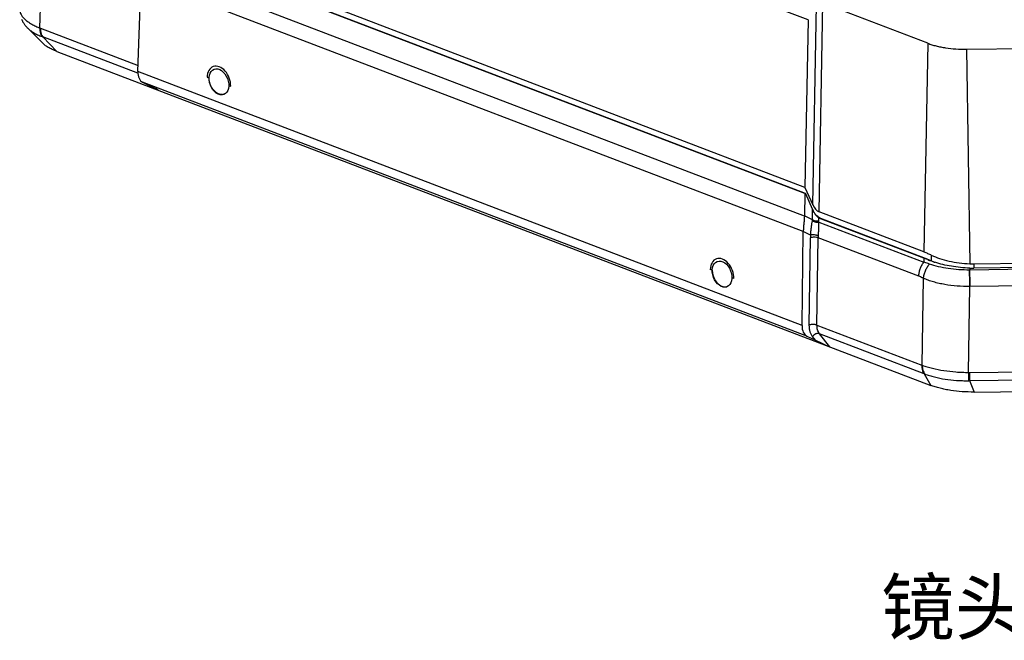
# Model space of a CAD drawing. Header units: millimetres. Extents: x 37 to 570, y 22 to 398.
# Tile 1 of 52: x 37 to 128, y 22 to 79. Entities that reach past the tile are written whole.
import ezdxf

# ---------------------------------------------------------------- set-up
doc = ezdxf.new("R2010")
doc.units = ezdxf.units.MM
doc.header["$LTSCALE"] = 32.67
doc.layers.add('00_COMPONENTS', color=7, linetype='CONTINUOUS')
doc.layers.add('50_ALL_DETAILS', color=7, linetype='CONTINUOUS')
doc.styles.get("Standard").update_dxf_attribs({"font": 'simfang.ttf'})

msp = doc.modelspace()

# ---------------------------------------------------------------- linework, layer by layer
at = {"layer": '00_COMPONENTS', "color": 4}
for p, q in [((109.938, 79.434), (70.193, 94.612)), ((38.873, 78.664), (39.163, 86.636)), ((109.603, 61.263), (49.066, 84.38)), ((109.495, 59.842), (48.264, 83.225)), ((110.371, 62.325), (110.712, 80.802)), ((110.957, 61.681), (111.312, 80.957)), ((38.927, 78.642), (47.97, 75.189)), ((39.146, 77.843), (40.439, 76.506)), ((47.95, 74.481), (39.146, 77.843)), ((121.009, 77.254), (120.653, 57.978)), ((124.585, 76.705), (124.891, 56.875)), ((109.381, 51.172), (47.949, 74.632)), ((109.837, 50.183), (48.387, 73.649)), ((49.732, 72.988), (49.767, 72.944)), ((110.346, 60.942), (109.604, 61.301)), ((110.346, 60.942), (110.364, 61.916)), ((110.941, 60.828), (110.946, 61.101)), ((110.936, 60.711), (120.636, 57.007)), ((110.176, 59.527), (109.495, 59.857)), ((110.054, 51.208), (110.16, 59.273)), ((110.764, 51.209), (110.87, 59.274)), ((120.181, 55.719), (110.87, 59.274)), ((120.643, 57.398), (120.636, 57.007)), ((120.643, 57.398), (120.814, 57.35)), ((121.338, 57.676), (121.339, 57.13)), ((140.195, 56.49), (124.9, 56.297)), ((125.272, 56.869), (125.273, 56.459)), ((124.898, 56.465), (124.9, 56.297)), ((120.504, 47.49), (120.612, 55.533)), ((124.793, 46.832), (124.9, 54.772)), ((140.22, 54.966), (124.926, 54.773)), ((110.764, 51.209), (120.45, 47.51)), ((110.625, 49.801), (110.357, 50.138)), ((120.67, 46.711), (110.994, 50.406)), ((111.955, 49.195), (110.994, 50.406)), ((120.67, 46.711), (121.283, 45.633)), ((124.867, 46.832), (140.313, 47.027)), ((124.859, 46.068), (140.305, 46.263)), ((124.859, 46.068), (125.288, 45.018))]:
    msp.add_line(p, q, dxfattribs=at)
at = {"layer": '00_COMPONENTS', "color": 7}
for p, q in [((109.653, 63.938), (52.176, 85.887)), ((109.642, 63.358), (51.502, 85.561)), ((109.698, 63.354), (51.789, 85.469)), ((47.949, 74.632), (48.264, 83.225)), ((121.009, 77.254), (111.312, 80.957)), ((109.938, 79.434), (109.653, 63.938)), ((37.742, 78.673), (39.083, 77.313)), ((40.439, 76.506), (121.283, 45.633)), ((124.585, 76.705), (139.105, 76.888)), ((54.351, 74.111), (54.533, 74.042)), ((48.387, 73.649), (49.175, 73.268)), ((56.351, 73.348), (56.532, 73.278)), ((109.653, 63.938), (110.371, 62.325)), ((109.642, 63.358), (109.604, 61.301)), ((109.731, 63.334), (109.642, 63.358)), ((109.698, 63.354), (109.731, 63.334)), ((110.364, 61.916), (109.731, 63.334)), ((110.946, 61.101), (111.118, 61.053)), ((120.643, 57.398), (110.946, 61.101)), ((120.653, 57.978), (110.957, 61.681)), ((120.814, 57.35), (111.118, 61.053)), ((109.381, 51.172), (109.495, 59.842)), ((120.808, 57.335), (120.807, 57.335)), ((125.272, 56.869), (139.783, 57.052)), ((139.798, 56.643), (125.286, 56.459)), ((101.074, 56.269), (100.892, 56.338)), ((103.074, 55.505), (102.892, 55.574)), ((109.837, 50.183), (110.625, 49.801)), ((125.288, 45.018), (139.8, 45.201))]:
    msp.add_line(p, q, dxfattribs=at)
for points in [[(37.184, 79.48), (37.208, 79.427), (37.234, 79.374), (37.261, 79.321), (37.29, 79.268), (37.32, 79.216), (37.352, 79.163), (37.386, 79.111), (37.421, 79.058), (37.458, 79.006), (37.497, 78.954), (37.537, 78.902), (37.58, 78.851), (37.624, 78.799), (37.67, 78.748), (37.718, 78.697), (37.742, 78.673)], [(110.535, 61.568), (110.532, 61.573), (110.525, 61.583), (110.518, 61.594), (110.511, 61.605), (110.504, 61.616), (110.497, 61.627), (110.491, 61.638), (110.485, 61.649), (110.481, 61.655)]]:
    msp.add_lwpolyline(points, dxfattribs=at)
at = {"layer": '00_COMPONENTS', "color": 4}
for centre, radius, start, end in [((39.879, 81.136), 2.669, 247.85136, 249.09463), ((40.258, 80.937), 3.288, 249.00558, 250.23057), ((108.837, 61.046), 1.512, 352.49688, 356.06448), ((108.99, 60.865), 1.952, 355.47111, 358.91734), ((112.831, 59.237), 2.671, 173.75598, 179.21938), ((112.882, 59.255), 2.012, 173.99375, 179.44078), ((125.055, 42.714), 13.584, 90.65325, 90.77703), ((125.071, 43.288), 11.485, 90.72379, 90.85401), ((121.381, 49.946), 2.608, 249.09882, 250.36147), ((122.06, 50.157), 3.716, 248.03497, 249.18464), ((124.816, 50.917), 4.085, 269.68309, 270.72211), ((124.679, 51.589), 5.524, 270.90051, 271.86614)]:
    msp.add_arc(centre, radius, start, end, dxfattribs=at)
at = {"layer": '00_COMPONENTS', "color": 7}
for centre, radius, start, end in [((112.423, 62.69), 2.201, 208.0697, 210.72831), ((118.382, 51.242), 6.558, 68.30101, 69.83682), ((118.031, 50.366), 7.502, 66.65185, 68.27196), ((123.714, 63.54), 6.846, 246.67641, 248.10024), ((124.271, 65.041), 8.447, 251.23858, 251.92656), ((124.126, 63.95), 7.368, 249.5763, 250.36472), ((125.199, 63.396), 6.937, 267.5105, 270.72297)]:
    msp.add_arc(centre, radius, start, end, dxfattribs=at)
at = {"layer": '00_COMPONENTS', "color": 4}
for centre in [(55.442, 73.695), (101.983, 55.921)]:
    msp.add_ellipse(centre, major_axis=(-0.537, 1.401), ratio=0.677997, start_param=-2.116889, end_param=1.024704, dxfattribs=at)
at = {"layer": '00_COMPONENTS', "color": 7}
for centre in [(55.442, 73.695), (101.983, 55.921)]:
    msp.add_ellipse(centre, major_axis=(-0.448, 1.168), ratio=0.677997, dxfattribs=at)
for centre, major_axis, ratio, start_param, end_param in [((48.988, 75.023), (0.566, 1.389), 0.628272, -4.185192, -3.181627), ((48.827, 73.399), (1.007, -0.475), 0.028343, -0.355975, 1.231474), ((110.772, 62.301), (-0.401, 0.617), 0.462988, 1.24061, 2.575274), ((107.464, 60.63), (1.908, 1.439), 0.674197, -0.507211, -0.486006), ((110.514, 60.241), (0.504, 1.413), 0.626804, -4.223914, -4.213286), ((125.111, 61.557), (5.496, -0.248), 0.851812, -1.572261, -1.502958), ((110.4, 51.571), (0.504, 1.413), 0.626804, -4.213286, -3.209722), ((111.004, 49.655), (1.018, -0.48), 0.027736, -1.93944, -0.351992)]:
    msp.add_ellipse(centre, major_axis=major_axis, ratio=ratio, start_param=start_param, end_param=end_param, dxfattribs=at)
at = {"layer": '00_COMPONENTS', "color": 4}
for points, knots in [([(37.016, 80.222), (37.033, 80.149), (37.084, 80.001), (37.209, 79.789), (37.38, 79.581), (37.597, 79.38), (37.858, 79.185), (38.16, 78.998), (38.502, 78.822), (38.745, 78.715), (38.873, 78.664)], [0, 0, 0, 0, 0.089394, 0.186301, 0.292888, 0.410594, 0.540153, 0.681738, 0.835182, 1, 1, 1, 1]), ([(37.742, 78.673), (37.821, 78.593), (38.002, 78.436), (38.315, 78.226), (38.678, 78.033), (38.941, 77.921), (39.08, 77.868)], [0, 0, 0, 0, 0.21648, 0.455109, 0.716404, 1, 1, 1, 1]), ([(38.873, 78.664), (38.87, 78.585), (38.875, 78.31), (38.958, 78.024), (39.08, 77.868)], [0, 0, 0, 0, 0.282182, 1, 1, 1, 1]), ([(38.927, 78.642), (38.925, 78.564), (38.935, 78.286), (39.022, 78.001), (39.146, 77.843)], [0, 0, 0, 0, 0.280977, 1, 1, 1, 1]), ([(110.176, 59.527), (110.182, 59.644), (110.202, 59.878), (110.247, 60.222), (110.294, 60.546), (110.324, 60.752), (110.336, 60.848)], [0, 0, 0, 0, 0.262861, 0.530316, 0.780606, 1, 1, 1, 1]), ([(110.936, 60.711), (110.882, 60.7), (110.771, 60.69), (110.607, 60.709), (110.457, 60.76), (110.371, 60.816), (110.336, 60.848)], [0, 0, 0, 0, 0.258672, 0.523007, 0.77502, 1, 1, 1, 1]), ([(110.941, 60.828), (110.889, 60.815), (110.779, 60.8), (110.616, 60.813), (110.467, 60.858), (110.381, 60.911), (110.346, 60.942)], [0, 0, 0, 0, 0.260508, 0.524672, 0.775611, 1, 1, 1, 1]), ([(110.881, 59.465), (110.893, 59.576), (110.917, 59.798), (110.943, 60.123), (110.952, 60.427), (110.944, 60.621), (110.936, 60.711)], [0, 0, 0, 0, 0.268761, 0.535928, 0.782229, 1, 1, 1, 1]), ([(110.87, 59.274), (110.845, 59.284), (110.79, 59.3), (110.67, 59.323), (110.511, 59.333), (110.353, 59.322), (110.237, 59.299), (110.184, 59.283), (110.16, 59.273)], [0, 0, 0, 0, 0.112901, 0.237674, 0.506697, 0.772154, 0.892675, 1, 1, 1, 1]), ([(110.881, 59.465), (110.855, 59.474), (110.801, 59.491), (110.681, 59.519), (110.524, 59.541), (110.368, 59.547), (110.252, 59.54), (110.2, 59.532), (110.176, 59.527)], [0, 0, 0, 0, 0.114368, 0.241041, 0.513298, 0.778548, 0.896797, 1, 1, 1, 1]), ([(120.181, 55.719), (120.183, 55.831), (120.209, 56.061), (120.301, 56.397), (120.442, 56.718), (120.567, 56.915), (120.636, 57.007)], [0, 0, 0, 0, 0.243691, 0.497169, 0.752109, 1, 1, 1, 1]), ([(120.612, 55.533), (120.622, 55.649), (120.664, 55.885), (120.783, 56.229), (120.953, 56.556), (121.097, 56.754), (121.175, 56.845)], [0, 0, 0, 0, 0.241287, 0.494894, 0.75114, 1, 1, 1, 1]), ([(121.175, 56.845), (121.131, 56.861), (120.953, 56.921), (120.772, 56.974), (120.636, 57.007)], [0, 0, 0, 0, 0.251851, 1, 1, 1, 1]), ([(121.004, 57.253), (121.018, 57.249), (121.046, 57.24), (121.087, 57.227), (121.128, 57.215), (121.154, 57.207), (121.167, 57.204)], [0, 0, 0, 0, 0.256074, 0.51875, 0.764051, 1, 1, 1, 1]), ([(124.871, 56.297), (124.54, 56.292), (123.884, 56.309), (122.924, 56.41), (122.019, 56.583), (121.446, 56.75), (121.175, 56.845)], [0, 0, 0, 0, 0.264818, 0.523799, 0.770602, 1, 1, 1, 1]), ([(120.612, 55.533), (120.576, 55.55), (120.434, 55.616), (120.29, 55.677), (120.181, 55.719)], [0, 0, 0, 0, 0.25267, 1, 1, 1, 1]), ([(124.9, 54.772), (124.898, 55.038), (124.893, 55.432), (124.882, 55.94), (124.875, 56.183), (124.871, 56.297)], [0, 0, 0, 0, 0.52201, 0.775818, 1, 1, 1, 1]), ([(124.926, 54.773), (124.925, 55.038), (124.921, 55.432), (124.911, 55.94), (124.904, 56.183), (124.9, 56.297)], [0, 0, 0, 0, 0.522014, 0.775819, 1, 1, 1, 1]), ([(124.9, 54.772), (124.508, 54.768), (123.735, 54.793), (122.785, 54.91), (122.059, 55.056), (121.546, 55.188), (121.065, 55.344), (120.758, 55.467), (120.612, 55.533)], [0, 0, 0, 0, 0.267702, 0.528438, 0.653804, 0.774652, 0.890245, 1, 1, 1, 1]), ([(110.357, 50.138), (110.305, 50.204), (110.213, 50.353), (110.118, 50.61), (110.062, 50.899), (110.052, 51.103), (110.054, 51.208)], [0, 0, 0, 0, 0.220948, 0.461274, 0.721531, 1, 1, 1, 1]), ([(110.764, 51.209), (110.738, 51.218), (110.683, 51.234), (110.563, 51.258), (110.405, 51.268), (110.247, 51.257), (110.13, 51.234), (110.078, 51.218), (110.054, 51.208)], [0, 0, 0, 0, 0.112901, 0.237674, 0.506697, 0.772154, 0.892675, 1, 1, 1, 1]), ([(110.994, 50.406), (110.913, 50.508), (110.825, 50.699), (110.771, 50.977), (110.763, 51.13), (110.764, 51.209)], [0, 0, 0, 0, 0.460149, 0.720995, 1, 1, 1, 1]), ([(110.994, 50.406), (110.969, 50.415), (110.916, 50.428), (110.831, 50.431), (110.742, 50.417), (110.622, 50.376), (110.482, 50.29), (110.393, 50.193), (110.357, 50.138)], [0, 0, 0, 0, 0.107254, 0.221614, 0.343099, 0.470704, 0.736037, 1, 1, 1, 1]), ([(120.45, 47.51), (120.448, 47.432), (120.458, 47.154), (120.546, 46.868), (120.67, 46.711)], [0, 0, 0, 0, 0.280977, 1, 1, 1, 1]), ([(120.504, 47.49), (120.504, 47.411), (120.512, 47.257), (120.555, 47.039), (120.629, 46.845), (120.7, 46.733), (120.739, 46.684)], [0, 0, 0, 0, 0.277875, 0.537889, 0.778392, 1, 1, 1, 1]), ([(120.504, 47.49), (120.652, 47.437), (120.96, 47.337), (121.618, 47.161), (122.507, 46.99), (123.435, 46.886), (124.206, 46.841), (124.597, 46.833), (124.793, 46.832)], [0, 0, 0, 0, 0.107981, 0.222676, 0.468747, 0.730686, 0.864981, 1, 1, 1, 1]), ([(120.739, 46.684), (120.88, 46.63), (121.173, 46.53), (121.794, 46.356), (122.628, 46.191), (123.498, 46.097), (124.217, 46.064), (124.583, 46.062), (124.766, 46.065)], [0, 0, 0, 0, 0.110321, 0.22624, 0.472296, 0.732441, 0.865739, 1, 1, 1, 1]), ([(124.793, 46.832), (124.791, 46.684), (124.785, 46.476), (124.775, 46.22), (124.769, 46.113), (124.766, 46.065)], [0, 0, 0, 0, 0.579721, 0.813521, 1, 1, 1, 1]), ([(124.867, 46.832), (124.868, 46.684), (124.867, 46.477), (124.864, 46.222), (124.861, 46.115), (124.859, 46.068)], [0, 0, 0, 0, 0.579341, 0.813214, 1, 1, 1, 1])]:
    msp.add_open_spline(points, degree=3, knots=knots, dxfattribs=at)
at = {"layer": '00_COMPONENTS', "color": 7}
for points, knots in [([(40.439, 76.506), (40.298, 76.56), (40.029, 76.673), (39.66, 76.867), (39.344, 77.076), (39.162, 77.233), (39.083, 77.313)], [0, 0, 0, 0, 0.286194, 0.548607, 0.786435, 1, 1, 1, 1]), ([(121.009, 77.254), (121.132, 77.207), (121.388, 77.118), (121.79, 77.006), (122.217, 76.909), (122.824, 76.803), (123.616, 76.718), (124.259, 76.7), (124.585, 76.705)], [0, 0, 0, 0, 0.108483, 0.223418, 0.344055, 0.469524, 0.731085, 1, 1, 1, 1]), ([(55.924, 72.542), (55.915, 72.54), (55.897, 72.536), (55.871, 72.529), (55.844, 72.523), (55.822, 72.518), (55.804, 72.514), (55.791, 72.511), (55.777, 72.508), (55.766, 72.505), (55.759, 72.504), (55.756, 72.503), (55.754, 72.502), (55.75, 72.503), (55.747, 72.503), (55.742, 72.503), (55.736, 72.504), (55.729, 72.504), (55.719, 72.505), (55.702, 72.506), (55.677, 72.508), (55.648, 72.51), (55.624, 72.512), (55.604, 72.513), (55.592, 72.514), (55.582, 72.514), (55.576, 72.515), (55.571, 72.515), (55.566, 72.515), (55.56, 72.518), (55.552, 72.52), (55.542, 72.524), (55.53, 72.528), (55.515, 72.533), (55.495, 72.54), (55.469, 72.549), (55.444, 72.558), (55.424, 72.565), (55.409, 72.57), (55.396, 72.574), (55.386, 72.578), (55.379, 72.58), (55.373, 72.582), (55.368, 72.585), (55.363, 72.588), (55.357, 72.592), (55.347, 72.598), (55.334, 72.606), (55.314, 72.618), (55.29, 72.633), (55.26, 72.652), (55.235, 72.667), (55.218, 72.677), (55.208, 72.684), (55.201, 72.688), (55.194, 72.692), (55.19, 72.695), (55.186, 72.697), (55.183, 72.699), (55.18, 72.701), (55.177, 72.704), (55.169, 72.711), (55.158, 72.722), (55.144, 72.735), (55.13, 72.747), (55.111, 72.764), (55.088, 72.785), (55.065, 72.806), (55.046, 72.823), (55.035, 72.834), (55.025, 72.842), (55.018, 72.848), (55.013, 72.854), (55.009, 72.857), (55.006, 72.859), (55.004, 72.861), (55.003, 72.863), (55.001, 72.865), (54.997, 72.87), (54.992, 72.877), (54.986, 72.884), (54.978, 72.895), (54.967, 72.908), (54.951, 72.928), (54.93, 72.954), (54.91, 72.98), (54.893, 73.001), (54.881, 73.017), (54.868, 73.032), (54.858, 73.045), (54.851, 73.055), (54.846, 73.06), (54.844, 73.064), (54.841, 73.068), (54.838, 73.074), (54.832, 73.085), (54.823, 73.1), (54.81, 73.123), (54.792, 73.153), (54.772, 73.189), (54.751, 73.224), (54.736, 73.251), (54.726, 73.269), (54.721, 73.276), (54.718, 73.282), (54.714, 73.288), (54.711, 73.296), (54.707, 73.306), (54.702, 73.319), (54.696, 73.335), (54.688, 73.354), (54.678, 73.38), (54.665, 73.412), (54.652, 73.444), (54.642, 73.47), (54.634, 73.489), (54.628, 73.505), (54.622, 73.518), (54.619, 73.527), (54.615, 73.535), (54.614, 73.542), (54.612, 73.549), (54.61, 73.557), (54.605, 73.577), (54.598, 73.606), (54.589, 73.646), (54.579, 73.686), (54.571, 73.719), (54.565, 73.745), (54.561, 73.762), (54.558, 73.773), (54.556, 73.78), (54.555, 73.785), (54.554, 73.79), (54.553, 73.796), (54.552, 73.808), (54.551, 73.824), (54.549, 73.844), (54.548, 73.864), (54.545, 73.89), (54.543, 73.923), (54.538, 73.976), (54.535, 74.015), (54.533, 74.042)], [0, 0, 0, 0, 0.015625, 0.03125, 0.046875, 0.0625, 0.070312, 0.078125, 0.085938, 0.09375, 0.097656, 0.098633, 0.099609, 0.101562, 0.103516, 0.105469, 0.109375, 0.113281, 0.117188, 0.125, 0.140625, 0.15625, 0.171875, 0.179688, 0.1875, 0.191406, 0.195312, 0.197266, 0.199219, 0.203125, 0.207031, 0.210938, 0.21875, 0.226562, 0.234375, 0.25, 0.265625, 0.273438, 0.28125, 0.289062, 0.292969, 0.296875, 0.300781, 0.302734, 0.304688, 0.308594, 0.3125, 0.320312, 0.328125, 0.34375, 0.359375, 0.375, 0.382812, 0.386719, 0.390625, 0.394531, 0.396484, 0.398438, 0.400391, 0.401367, 0.402344, 0.40625, 0.414062, 0.421875, 0.429688, 0.4375, 0.453125, 0.46875, 0.476562, 0.484375, 0.488281, 0.492188, 0.496094, 0.498047, 0.499023, 0.5, 0.500977, 0.501953, 0.503906, 0.507812, 0.511719, 0.515625, 0.523438, 0.53125, 0.546875, 0.5625, 0.570312, 0.578125, 0.585938, 0.59375, 0.597656, 0.599609, 0.601562, 0.603516, 0.605469, 0.609375, 0.617188, 0.625, 0.640625, 0.65625, 0.671875, 0.6875, 0.691406, 0.695312, 0.697266, 0.699219, 0.703125, 0.707031, 0.710938, 0.71875, 0.726562, 0.734375, 0.75, 0.765625, 0.773438, 0.78125, 0.789062, 0.792969, 0.796875, 0.800781, 0.802734, 0.804688, 0.808594, 0.8125, 0.828125, 0.84375, 0.859375, 0.875, 0.882812, 0.890625, 0.894531, 0.896484, 0.898438, 0.900391, 0.902344, 0.90625, 0.914062, 0.921875, 0.929688, 0.9375, 0.953125, 0.96875, 1, 1, 1, 1]), ([(109.603, 61.263), (109.598, 61.158), (109.582, 60.935), (109.549, 60.588), (109.514, 60.225), (109.498, 59.979), (109.495, 59.857)], [0, 0, 0, 0, 0.223281, 0.474949, 0.740914, 1, 1, 1, 1]), ([(110.481, 61.655), (110.47, 61.677), (110.426, 61.762), (110.388, 61.849), (110.364, 61.916)], [0, 0, 0, 0, 0.258819, 1, 1, 1, 1]), ([(110.946, 61.101), (110.914, 61.12), (110.844, 61.172), (110.74, 61.273), (110.632, 61.407), (110.565, 61.51), (110.532, 61.566)], [0, 0, 0, 0, 0.181034, 0.412109, 0.690187, 1, 1, 1, 1]), ([(111.118, 61.053), (111.072, 61.07), (110.974, 61.121), (110.827, 61.232), (110.675, 61.383), (110.581, 61.503), (110.535, 61.568)], [0, 0, 0, 0, 0.185607, 0.4193, 0.696679, 1, 1, 1, 1]), ([(120.653, 57.978), (120.769, 57.934), (120.999, 57.838), (121.225, 57.731), (121.338, 57.676)], [0, 0, 0, 0, 0.495392, 1, 1, 1, 1]), ([(121.338, 57.676), (121.587, 57.553), (122.126, 57.338), (122.991, 57.104), (123.923, 56.946), (124.565, 56.891), (124.891, 56.875)], [0, 0, 0, 0, 0.227369, 0.473138, 0.73269, 1, 1, 1, 1]), ([(121.167, 57.204), (121.139, 57.216), (121.022, 57.267), (120.904, 57.316), (120.814, 57.35)], [0, 0, 0, 0, 0.24488, 1, 1, 1, 1]), ([(121.554, 57.043), (121.52, 57.054), (121.388, 57.1), (121.258, 57.149), (121.161, 57.188)], [0, 0, 0, 0, 0.25428, 1, 1, 1, 1]), ([(121.555, 57.045), (121.522, 57.058), (121.391, 57.107), (121.262, 57.161), (121.167, 57.204)], [0, 0, 0, 0, 0.254836, 1, 1, 1, 1]), ([(124.898, 56.465), (124.61, 56.478), (124.041, 56.519), (123.205, 56.629), (122.407, 56.788), (121.896, 56.93), (121.65, 57.011)], [0, 0, 0, 0, 0.261604, 0.518128, 0.765492, 1, 1, 1, 1]), ([(101.074, 56.269), (101.076, 56.243), (101.079, 56.205), (101.083, 56.154), (101.086, 56.122), (101.088, 56.096), (101.09, 56.077), (101.091, 56.058), (101.093, 56.042), (101.094, 56.031), (101.094, 56.024), (101.095, 56.019), (101.096, 56.014), (101.098, 56.008), (101.101, 55.996), (101.105, 55.98), (101.111, 55.953), (101.119, 55.92), (101.128, 55.881), (101.138, 55.841), (101.145, 55.811), (101.149, 55.791), (101.151, 55.783), (101.153, 55.777), (101.154, 55.77), (101.158, 55.762), (101.161, 55.752), (101.166, 55.739), (101.173, 55.723), (101.18, 55.704), (101.191, 55.678), (101.203, 55.646), (101.216, 55.614), (101.226, 55.588), (101.234, 55.569), (101.24, 55.553), (101.245, 55.54), (101.249, 55.531), (101.252, 55.522), (101.256, 55.517), (101.259, 55.511), (101.263, 55.503), (101.274, 55.485), (101.289, 55.458), (101.309, 55.423), (101.33, 55.387), (101.347, 55.357), (101.36, 55.333), (101.369, 55.318), (101.375, 55.308), (101.378, 55.302), (101.381, 55.298), (101.383, 55.293), (101.388, 55.288), (101.395, 55.279), (101.405, 55.266), (101.417, 55.25), (101.43, 55.234), (101.446, 55.213), (101.467, 55.187), (101.487, 55.161), (101.504, 55.14), (101.514, 55.127), (101.522, 55.117), (101.528, 55.109), (101.534, 55.103), (101.537, 55.098), (101.539, 55.095), (101.541, 55.093), (101.542, 55.092), (101.545, 55.09), (101.549, 55.086), (101.555, 55.081), (101.562, 55.074), (101.571, 55.066), (101.582, 55.055), (101.601, 55.038), (101.624, 55.017), (101.647, 54.996), (101.666, 54.979), (101.68, 54.966), (101.694, 54.953), (101.705, 54.943), (101.713, 54.936), (101.716, 54.933), (101.718, 54.93), (101.721, 54.928), (101.725, 54.926), (101.73, 54.923), (101.736, 54.919), (101.744, 54.915), (101.754, 54.908), (101.771, 54.898), (101.796, 54.882), (101.825, 54.864), (101.85, 54.848), (101.87, 54.836), (101.882, 54.828), (101.892, 54.822), (101.898, 54.818), (101.903, 54.815), (101.908, 54.812), (101.914, 54.81), (101.922, 54.807), (101.932, 54.804), (101.944, 54.799), (101.96, 54.794), (101.98, 54.787), (102.005, 54.778), (102.03, 54.769), (102.05, 54.762), (102.065, 54.756), (102.078, 54.752), (102.088, 54.748), (102.095, 54.746), (102.102, 54.743), (102.107, 54.743), (102.111, 54.743), (102.118, 54.742), (102.127, 54.742), (102.14, 54.741), (102.159, 54.739), (102.184, 54.737), (102.213, 54.735), (102.237, 54.733), (102.254, 54.731), (102.264, 54.731), (102.272, 54.73), (102.278, 54.73), (102.283, 54.729), (102.286, 54.729), (102.289, 54.729), (102.292, 54.729), (102.295, 54.73), (102.303, 54.732), (102.314, 54.734), (102.328, 54.737), (102.342, 54.74), (102.36, 54.745), (102.383, 54.75), (102.41, 54.756), (102.438, 54.762), (102.456, 54.766), (102.466, 54.768)], [0, 0, 0, 0, 0.03125, 0.046875, 0.0625, 0.070312, 0.078125, 0.085938, 0.09375, 0.097656, 0.099609, 0.101562, 0.103516, 0.105469, 0.109375, 0.117188, 0.125, 0.140625, 0.15625, 0.171875, 0.1875, 0.191406, 0.195312, 0.197266, 0.199219, 0.203125, 0.207031, 0.210938, 0.21875, 0.226562, 0.234375, 0.25, 0.265625, 0.273438, 0.28125, 0.289062, 0.292969, 0.296875, 0.300781, 0.302734, 0.304688, 0.308594, 0.3125, 0.328125, 0.34375, 0.359375, 0.375, 0.382812, 0.390625, 0.394531, 0.396484, 0.398438, 0.400391, 0.402344, 0.40625, 0.414062, 0.421875, 0.429688, 0.4375, 0.453125, 0.46875, 0.476562, 0.484375, 0.488281, 0.492188, 0.496094, 0.498047, 0.499023, 0.5, 0.500977, 0.501953, 0.503906, 0.507812, 0.511719, 0.515625, 0.523438, 0.53125, 0.546875, 0.5625, 0.570312, 0.578125, 0.585938, 0.59375, 0.597656, 0.598633, 0.599609, 0.601562, 0.603516, 0.605469, 0.609375, 0.613281, 0.617188, 0.625, 0.640625, 0.65625, 0.671875, 0.679688, 0.6875, 0.691406, 0.695312, 0.697266, 0.699219, 0.703125, 0.707031, 0.710938, 0.71875, 0.726562, 0.734375, 0.75, 0.765625, 0.773438, 0.78125, 0.789062, 0.792969, 0.796875, 0.800781, 0.802734, 0.804688, 0.808594, 0.8125, 0.820312, 0.828125, 0.84375, 0.859375, 0.875, 0.882812, 0.886719, 0.890625, 0.894531, 0.896484, 0.898438, 0.900391, 0.901367, 0.902344, 0.90625, 0.914062, 0.921875, 0.929688, 0.9375, 0.953125, 0.96875, 0.984375, 1, 1, 1, 1]), ([(125.288, 45.018), (124.923, 45.014), (124.202, 45.033), (123.315, 45.128), (122.636, 45.248), (122.158, 45.355), (121.708, 45.482), (121.421, 45.58), (121.283, 45.633)], [0, 0, 0, 0, 0.268915, 0.530476, 0.655945, 0.776582, 0.891517, 1, 1, 1, 1])]:
    msp.add_open_spline(points, degree=3, knots=knots, dxfattribs=at)

# ---------------------------------------------------------------- texts
at = {"layer": '50_ALL_DETAILS', "color": 3}
msp.add_text('镜头朝下顶部可见示意图', height=5, dxfattribs=at).set_placement((116.687, 22.633))

doc.saveas('drawing.dxf')
